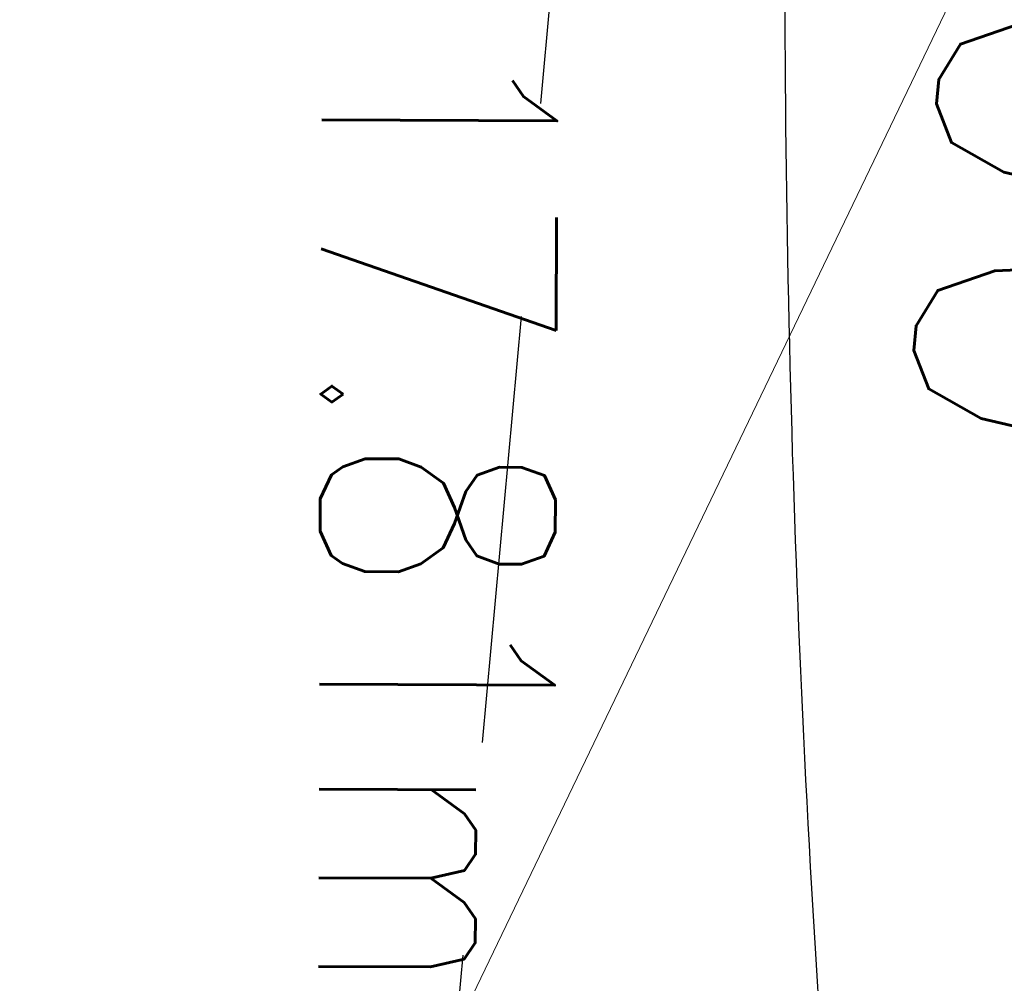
# Model space of a CAD drawing. Extents: x 446577 to 447216, y 443659 to 444842.
# Tile 65 of 177: x 446848.78 to 446853.38, y 444055.9 to 444060.41. Entities that reach past the tile are written whole.
import ezdxf
from ezdxf.enums import TextEntityAlignment as Align

# ---------------------------------------------------------------- set-up
doc = ezdxf.new("R2010")
doc.units = 0
doc.header["$LTSCALE"] = 2
doc.header["$MEASUREMENT"] = 0
doc.linetypes.add('AUSGEZOGEN', pattern=[0])
doc.linetypes.add('GESTRICH-X2', pattern=[1.5, 1, -0.5])
for name, color, linetype in [('Beschriftung', 7, 'CONTINUOUS'), ('FBRTOP', 250, 'AUSGEZOGEN'), ('Hintergrund', 7, 'CONTINUOUS'), ('Hintergrundplan', 7, 'CONTINUOUS'), ('KANAL', 7, 'GESTRICH-X2'), ('SCHLITZRINNE', 200, 'AUSGEZOGEN'), ('STRASSE', 250, 'AUSGEZOGEN'), ('TEXTO', 4, 'CONTINUOUS')]:
    doc.layers.add(name, color=color, linetype=linetype)
doc.styles.add('6', font='txt_____.ttf', dxfattribs={"width": 0.8, "height": 1})
doc.styles.add('ROMANS', font='romans.shx', dxfattribs={"width": 0.8})

msp = doc.modelspace()

# ---------------------------------------------------------------- hatches: boundary and pattern name
at = {"layer": 'SCHLITZRINNE'}
h = msp.add_hatch(dxfattribs=at)
h.set_pattern_fill('_USER', color=256, scale=1.5, angle=45, style=0, pattern_type=0)
h.set_pattern_definition([(322.9886, (446836.6, 444435.4555), (0.9029613, 1.1977733), [])])
edge = h.paths.add_edge_path()
edge.add_arc((443111.8322, 443902.6049), 3762.7076, 8.2379487, 8.3097405, ccw=False)
edge.add_arc((446520.7668, 444396.1448), 318.2314, 7.991087, 8.237949, ccw=False)
edge.add_arc((253459.1241, 417293.7261), 195272.9414, 7.987195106, 7.991086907, ccw=False)
edge.add_arc((449695.9083, 444828.2862), 2886.155, 187.9871942, 188.0192069)
edge.add_arc((478554.2132, 448893.922), 32029.4416, 188.01920694, 188.03072176)
edge.add_arc((640420.6222, 471731.2731), 195498.9464, 188.030721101, 188.03538189)
edge.add_arc((455274.8055, 445594.1238), 8517.3323, 188.03538189, 188.09715159)
edge.add_arc((489167.8999, 450416.1062), 42751.7208, 188.09715127, 188.12472214)
edge.add_arc((449184.2717, 444707.9904), 2362.6986, 188.1247221, 188.4957502)
edge.add_arc((449950.3569, 444822.4245), 3137.2835, 188.4957502, 188.8177339)
edge.add_arc((447543.7196, 444449.0946), 701.8619, 188.8177339, 189.3035285)
edge.add_arc((451782.2703, 445143.4519), 4996.9107, 189.3035285, 189.4855935)
edge.add_arc((448740.5895, 444635.2353), 1913.0647, 189.4855935, 190.2107767)
edge.add_arc((449004.1874, 444682.7153), 2180.9046, 190.2107768, 190.8899708)
edge.add_arc((448612.4933, 444607.3579), 1782.0274, 190.8899708, 191.6137027)
edge.add_arc((448466.4515, 444577.3435), 1632.9332, 191.6137027, 192.3697534)
edge.add_arc((450054.5087, 444925.6217), 3258.7326, 192.3697534, 192.7123186)
edge.add_arc((448394.4427, 444551.1346), 1556.9512, 192.7123186, 193.2079182)
edge.add_arc((448423.5144, 444557.9576), 1586.8128, 193.2079182, 193.5621828)
edge.add_arc((449785.7231, 444886.559), 2988.0949, 193.5621828, 193.8203452)
edge.add_arc((448360.4504, 444535.9417), 1520.3296, 193.8203452, 194.6739686)
edge.add_arc((449045.9917, 444715.4573), 2228.9853, 194.6739686, 195.3789543)
edge.add_arc((447260.2095, 444224.2765), 376.8846, 195.378954, 195.980127)
edge.add_arc((496192.1964, 458236.9324), 51275.7438, 195.9801271, 196.03166723)
edge.add_arc((447192.2248, 444157.1031), 293.0134, 196.031667, 196.928113)
edge.add_arc((450021.9102, 445018.3441), 3250.8597, 196.9281132, 197.1972448)
edge.add_arc((443111.8322, 443902.6049), 3762.2076, 8.2379487, 8.3097405, ccw=False)
edge.add_arc((446520.7668, 444396.1448), 317.7314, 7.991087, 8.237949, ccw=False)
edge.add_arc((253459.1241, 417293.7261), 195272.4414, 7.987195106, 7.991086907, ccw=False)
edge.add_arc((449695.9083, 444828.2862), 2886.655, 187.9871942, 188.0055195)
edge.add_line((446834.5412, 444446.3357), (446835.036, 444446.408))
h = msp.add_hatch(dxfattribs=at)
h.set_pattern_fill('_USER', color=256, scale=1.5, angle=45, style=0, pattern_type=0)
h.set_pattern_definition([(331.9152, (446910.9975, 444074.8353), (0.706167, 1.3233776), [])])
edge = h.paths.add_edge_path()
edge.add_arc((443111.8322, 443902.6049), 3762.7076, 8.2379487, 8.3097405, ccw=False)
edge.add_arc((446520.7668, 444396.1448), 318.2314, 7.991087, 8.237949, ccw=False)
edge.add_arc((253459.1241, 417293.7261), 195272.9414, 7.987195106, 7.991086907, ccw=False)
edge.add_arc((449695.9083, 444828.2862), 2886.155, 187.9871942, 188.0192069)
edge.add_arc((478554.2132, 448893.922), 32029.4416, 188.01920694, 188.03072176)
edge.add_arc((640420.6222, 471731.2731), 195498.9464, 188.030721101, 188.03538189)
edge.add_arc((455274.8055, 445594.1238), 8517.3323, 188.03538189, 188.09715159)
edge.add_arc((489167.8999, 450416.1062), 42751.7208, 188.09715127, 188.12472214)
edge.add_arc((449184.2717, 444707.9904), 2362.6986, 188.1247221, 188.4957502)
edge.add_arc((449950.3569, 444822.4245), 3137.2835, 188.4957502, 188.8177339)
edge.add_arc((447543.7196, 444449.0946), 701.8619, 188.8177339, 189.3035285)
edge.add_arc((451782.2703, 445143.4519), 4996.9107, 189.3035285, 189.4855935)
edge.add_arc((448740.5895, 444635.2353), 1913.0647, 189.4855935, 190.2107767)
edge.add_arc((449004.1874, 444682.7153), 2180.9046, 190.2107768, 190.8899708)
edge.add_arc((448612.4933, 444607.3579), 1782.0274, 190.8899708, 191.6137027)
edge.add_arc((448466.4515, 444577.3435), 1632.9332, 191.6137027, 192.3697534)
edge.add_arc((450054.5087, 444925.6217), 3258.7326, 192.3697534, 192.7123186)
edge.add_arc((448394.4427, 444551.1346), 1556.9512, 192.7123186, 193.2079182)
edge.add_arc((448423.5144, 444557.9576), 1586.8128, 193.2079182, 193.5621828)
edge.add_arc((449785.7231, 444886.559), 2988.0949, 193.5621828, 193.8203452)
edge.add_arc((448360.4504, 444535.9417), 1520.3296, 193.8203452, 194.6739686)
edge.add_arc((449045.9917, 444715.4573), 2228.9853, 194.6739686, 195.3789543)
edge.add_arc((447260.2095, 444224.2765), 376.8846, 195.378954, 195.980127)
edge.add_arc((496192.1964, 458236.9324), 51275.7438, 195.9801271, 196.03166723)
edge.add_arc((447192.2248, 444157.1031), 293.0134, 196.031667, 196.928113)
edge.add_arc((450021.9102, 445018.3441), 3250.8597, 196.9281132, 197.1972448)
edge.add_arc((447192.2248, 444157.1031), 293.5134, 196.166513, 196.928113)
edge.add_arc((450021.9102, 445018.3441), 3251.3597, 196.9281132, 197.1972448)

# ---------------------------------------------------------------- linework, layer by layer
at = {"layer": 'FBRTOP', "color": 0, "const_width": 0.5}
for points in [[(446953.2361, 443912.1969, -0.000006), (446957.3649, 443900.3987, 0.000004), (446961.4938, 443888.6006, 0.000002), (446973.8811, 443853.2058, 0.000002), (446986.2689, 443817.8103, 0.000004), (446998.6569, 443782.4157, -0.000006), (447011.045, 443747.0211, -0.000001), (447016.0335, 443732.7676, 0.000003)], [(446979.6639, 443921.4471, -0.000006), (446983.7931, 443909.6483, 0.000004), (446987.9222, 443897.8494, 0.000002), (447000.3098, 443862.4536, 0.000002), (447012.6971, 443827.0597, 0.000004), (447025.0851, 443791.6653, -0.000006), (447037.473, 443756.2709, 0), (447039.0841, 443751.6676, 0.000003)], [(446954.8885, 443992.2344, 0.000003), (446959.0177, 443980.4373, -0.000018)], [(446928.4595, 443982.9876, 0.000003), (446932.5893, 443971.1887, -0.000018), (446936.7191, 443959.3899, -0.000007), (446940.8479, 443947.5917, 0.000013), (446944.9768, 443935.7936, 0.000013), (446949.1064, 443923.9952, -0.000019)], [(446866.5664, 444271.7772, 0.002691), (446871.765, 444245.898, 0.003085), (446877.2144, 444220.305, 0.003296), (446882.62, 444196.418, 0.003493), (446888.3352, 444172.6658, 0.003551), (446894.287, 444149.378, 0.002848), (446900.3195, 444126.9734, 0.002558), (446907.306, 444102.1, 0.002824), (446915.5419, 444073.946, 0.003985), (446921.651, 444054.071, 0.002928), (446930.2428, 444027.4357, 0.003935), (446936.907, 444007.707, 0.000126), (446946.6472, 443979.6264, 0.000195), (446952.953, 443961.485, 0.000026), (446968.5578, 443916.6545, 0.000443), (446969.471, 443914.039, 0.00013), (446975.6723, 443896.3424, -0.000082), (446985.547, 443868.172, -0.00001), (446990.1418, 443855.0564, -0.000011), (446994.25, 443843.328, -0.000533)], [(446963.1469, 443968.6401, -0.000007), (446967.2761, 443956.8413, 0.000013)], [(446926.6224, 443988.2382, 0.000004), (446928.2516, 443983.5816, 0.00003)]]:
    msp.add_lwpolyline(points, format="xyb", dxfattribs=at)
at = {"layer": 'Hintergrund', "color": 254, "lineweight": 18, "true_color": 0xcccccc}
msp.add_lwpolyline([(446857.8742, 444058.0114), (446855.3727, 444065.1533), (446847.2008, 444048.1598, 0.199018), (446846.4551, 444034.7926)], format="xyb", dxfattribs=at)
at = {"layer": 'Hintergrundplan', "color": 254, "lineweight": 18, "true_color": 0xcccccc}
msp.add_lwpolyline([(446855.3727, 444065.1533), (446847.2008, 444048.1598, 0.199018), (446846.4551, 444034.7926)], format="xyb", dxfattribs=at)
at = {"layer": 'KANAL'}
msp.add_line((446850.125, 444048.063), (446852.344, 444072.375), dxfattribs=at)
at = {"layer": 'STRASSE'}
for points in [[(447043.661, 443874.317, 0.00065), (447041.1759, 443881.432, 0.001872), (447040.301, 443883.897, 0.056151), (447039.6374, 443885.2466, 0.027107), (447037.823, 443887.77, 0.023122), (447036.1289, 443889.6867, 0.039357), (447035, 443890.681, 0.016729), (447033.4581, 443891.7585, 0.021771), (447032.213, 443892.493, 0.00424), (447031.2564, 443892.9922, 0.001159), (447027.738, 443894.78, 0.012233), (447021.5817, 443897.7035, -0.012648), (447015.63, 443900.536, -0.04443), (447012.5355, 443902.4687, -0.040823), (447009.574, 443905.112, -0.048131), (447006.9269, 443908.4925, -0.056635), (447005.322, 443911.773, -0.000988), (447002.3818, 443920.0886, -0.000382), (446994.841, 443941.603, -0.000001), (446989.0386, 443958.1984, -0.000032)], [(447068.931, 443945.908, 0.000002), (447074.525, 443910.7672, 0.000014)], [(447049.1894, 444050.7707, 0.000203), (447055.0629, 444013.8453, 0.000415), (447057.959, 443995.782, 0.000007), (447066.417, 443943.3121, -0.000072), (447067.235, 443938.233, -0.000506), (447069.8994, 443921.5677, 0.000383), (447073.414, 443899.55, 0.002551), (447074.2047, 443894.7768, 0.000503), (447078.363, 443870.591, 0.006787)], [(446860.828, 444142.838, -0.004342), (446859.1898, 444122.3127, -0.007421), (446857.949, 444110.329, -0.005828), (446855.9395, 444094.9192, 0.005838), (446853.934, 444079.537, 0.002081), (446852.8427, 444069.9896, 0.006504), (446852.546, 444066.929, 0.011525), (446852.4826, 444065.8843, 0.003515), (446852.378, 444062.455, 0.021637), (446852.5071, 444055.9343, 0.01721), (446853.305, 444047.775, 0.016598), (446854.6289, 444039.8287, 0.025623), (446855.918, 444034.77, 0.001286), (446856.6753, 444032.3505, 0.004431), (446856.903, 444031.651, 0.002442), (446857.6611, 444029.4269, 0.000136), (446871.48, 443989.559, 0.000951), (446884.9472, 443950.977, 0.029801), (446885.452, 443949.774, 0.032126), (446886.0532, 443948.7268, -0.016284), (446887.303, 443946.701, -0.009651), (446888.1798, 443945.0995, 0.015724), (446888.73, 443944.123, 0.031866)]]:
    msp.add_lwpolyline(points, format="xyb", dxfattribs=at)

# ---------------------------------------------------------------- texts
at = {"layer": 'Beschriftung', "color": 92, "true_color": 0x00b400, "insert": (446851.3257, 444068.4938), "char_height": 1.1, "attachment_point": 1, "rotation": 269.7712, "line_spacing_factor": 0.959981, "style": '6'}
msp.add_mtext('UP DN 300/ 17.81m/ 1.01%', dxfattribs=at)
at = {"layer": 'TEXTO', "style": 'ROMANS', "width": 0.75}
msp.add_text('BR DN 300', height=1.8, rotation=264.7539, dxfattribs=at).set_placement((446853.3818, 444063.4396), align=Align.CENTER)

doc.saveas('drawing.dxf')
